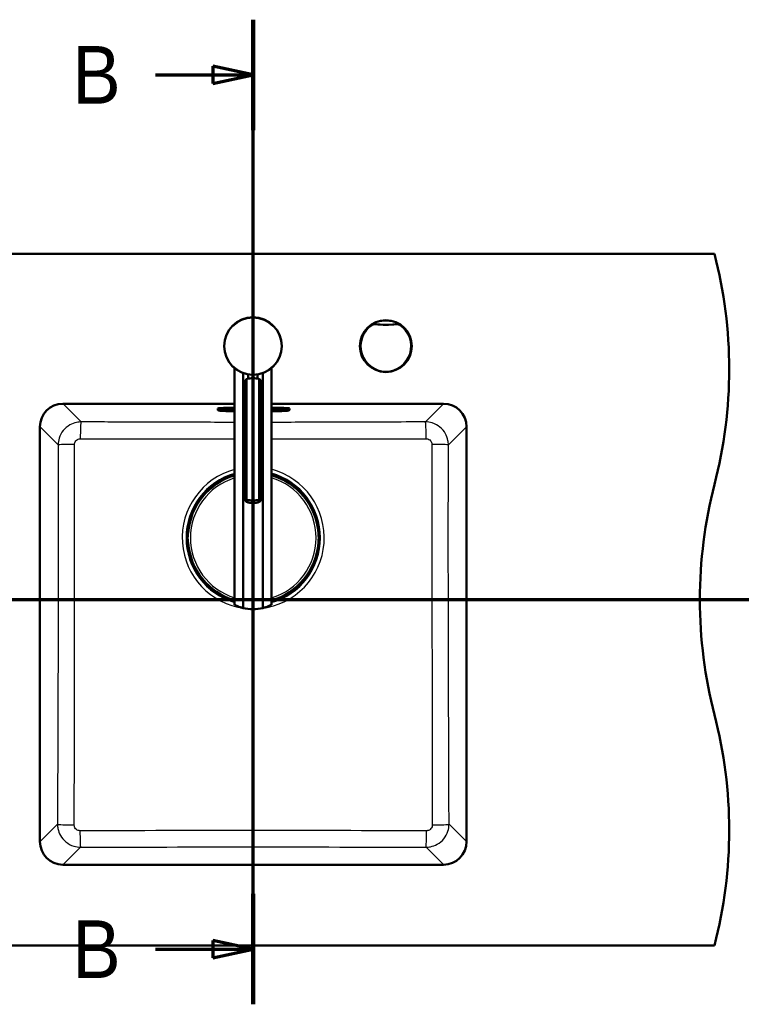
# Model space of a CAD drawing. Header units: millimetres. Extents: x 100 to 2000, y 93 to 3952.
# Tile 25 of 26: x 868 to 1494, y 3098 to 3952. Entities that reach past the tile are written whole.
import ezdxf

# ---------------------------------------------------------------- set-up
doc = ezdxf.new("R2010")
doc.units = ezdxf.units.MM
doc.header["$LTSCALE"] = 10
for name, color, linetype, lineweight in [('Section View Lines(ISO)', 7, 'Continuous', 70), ('Visible Edges(ISO)', 7, 'Continuous', 50), ('Visible Tangent Edges(ISO)', 7, 'Continuous', 25)]:
    doc.layers.add(name, color=color, linetype=linetype, lineweight=lineweight)
doc.styles.add('Text__5.0mm', font='arial.ttf', dxfattribs={"width": 0.9})

# ---------------------------------------------------------------- blocks, each defined once
blk = doc.blocks.new('2dTransSection0')
at = {"layer": 'Section View Lines(ISO)', "linetype": 'Continuous'}
blk.add_line((16.488, 344.88), (191.714, 344.88), dxfattribs=at)
blk = doc.blocks.new('2dTransSection1')
at = {"layer": 'Section View Lines(ISO)', "linetype": 'Continuous'}
for p, q in [((107.041, 309.766), (107.041, 395.203)), ((107.041, 390.417), (103.541, 391.167)), ((103.541, 391.167), (103.541, 389.667)), ((98.561, 390.417), (103.541, 390.417)), ((103.541, 390.417), (107.041, 390.417)), ((103.541, 389.667), (107.041, 390.417)), ((107.041, 314.552), (103.541, 315.302)), ((103.541, 315.302), (103.541, 313.802)), ((98.561, 314.552), (103.541, 314.552)), ((103.541, 314.552), (107.041, 314.552)), ((103.541, 313.802), (107.041, 314.552))]:
    blk.add_line(p, q, dxfattribs=at)
at = {"layer": 'Section View Lines(ISO)', "linetype": 'Continuous', "lineweight": 140}
for p, q in [((107.041, 385.63), (107.041, 395.203)), ((107.041, 309.766), (107.041, 319.339))]:
    blk.add_line(p, q, dxfattribs=at)
at = {"layer": 'Section View Lines(ISO)', "linetype": 'Continuous', "flags": 128}
for points in [[(103.541, 389.667), (107.041, 390.417)], [(103.541, 313.802), (107.041, 314.552)]]:
    blk.add_lwpolyline(points, dxfattribs=at)
at = {"layer": 'Section View Lines(ISO)'}
for points in [[(103.541, 389.667), (107.041, 390.417), (103.541, 391.167), (103.541, 389.667)], [(103.541, 313.802), (107.041, 314.552), (103.541, 315.302), (103.541, 313.802)]]:
    blk.add_solid(points, dxfattribs=at)
at = {"layer": 'Section View Lines(ISO)', "char_height": 5, "attachment_point": 7, "style": 'Text__5.0mm'}
for insert in [(91.353, 387.917), (91.353, 312.052)]:
    blk.add_mtext('B', dxfattribs=dict(at, insert=insert))

msp = doc.modelspace()

# ---------------------------------------------------------------- linework, layer by layer
at = {"layer": 'Visible Edges(ISO)'}
for p, q in [((670.41, 3748.8), (1470.41, 3748.8)), ((1054.14, 3649.59), (1054.14, 3444.33)), ((1086.14, 3649.59), (1086.14, 3444.33)), ((1061.55, 3645.32), (1061.55, 3441.53)), ((1064.66, 3535.6), (1064.66, 3640.21)), ((1066.14, 3640.6), (1066.14, 3644.12)), ((1074.14, 3640.6), (1074.14, 3644.12)), ((1075.62, 3535.6), (1075.62, 3640.21)), ((1078.73, 3441.53), (1078.73, 3645.32)), ((1063.36, 3535.03), (1063.36, 3638.71)), ((1076.92, 3535.03), (1076.92, 3638.71)), ((905.41, 3618.8), (1054.14, 3618.8)), ((1039.81, 3614.24), (1039.81, 3614.59)), ((1039.81, 3614.24), (1039.81, 3613.37)), ((1041.81, 3613.82), (1041.81, 3614.24)), ((1044.56, 3614.5), (1044.56, 3614.21)), ((1054.14, 3615.29), (1047.81, 3615.29)), ((1047.81, 3614.57), (1054.14, 3614.57)), ((1086.14, 3618.8), (1235.41, 3618.8)), ((1093.81, 3615.29), (1086.14, 3615.29)), ((1086.14, 3614.57), (1093.81, 3614.57)), ((1097.56, 3614.21), (1097.56, 3614.47)), ((1099.81, 3614.24), (1099.81, 3613.82)), ((1101.81, 3614.24), (1101.81, 3614.59)), ((1101.81, 3613.37), (1101.81, 3614.24)), ((1040.37, 3613.02), (1040.11, 3613.11)), ((1047.81, 3612.48), (1054.14, 3612.48)), ((1048.06, 3613.45), (1054.14, 3613.45)), ((1086.14, 3613.45), (1094.06, 3613.45)), ((1086.14, 3612.48), (1093.81, 3612.48)), ((1101.25, 3613.02), (1101.52, 3613.11)), ((885.41, 3238.8), (885.41, 3598.8)), ((1255.41, 3598.8), (1255.41, 3238.8)), ((1013.01, 3498.07), (1013.01, 3506.73)), ((1013.29, 3503.4), (1013.41, 3503.4)), ((1013.41, 3503.4), (1013.61, 3503.4)), ((1013.56, 3508.17), (1013.61, 3508.17)), ((1013.76, 3508.23), (1013.66, 3508.23)), ((1014.09, 3508.23), (1013.76, 3508.23)), ((1013.81, 3507.97), (1013.81, 3503.6)), ((1013.81, 3506.77), (1013.96, 3506.77)), ((1127.07, 3508.23), (1126.74, 3508.23)), ((1126.87, 3506.77), (1127.01, 3506.77)), ((1127.01, 3507.97), (1127.01, 3503.6)), ((1127.17, 3508.23), (1127.07, 3508.23)), ((1127.27, 3508.17), (1127.21, 3508.17)), ((1127.21, 3503.4), (1127.41, 3503.4)), ((1127.41, 3503.4), (1127.53, 3503.4)), ((1127.81, 3498.07), (1127.81, 3506.73)), ((1013.41, 3501.4), (1013.29, 3501.4)), ((1013.61, 3501.4), (1013.41, 3501.4)), ((1013.61, 3496.62), (1013.56, 3496.62)), ((1013.66, 3496.57), (1013.76, 3496.57)), ((1013.76, 3496.57), (1014.09, 3496.57)), ((1013.81, 3501.2), (1013.81, 3496.82)), ((1013.81, 3498.02), (1013.96, 3498.02)), ((1126.74, 3496.57), (1127.07, 3496.57)), ((1126.87, 3498.02), (1127.01, 3498.02)), ((1127.01, 3501.2), (1127.01, 3496.82)), ((1127.07, 3496.57), (1127.17, 3496.57)), ((1127.41, 3501.4), (1127.21, 3501.4)), ((1127.21, 3496.62), (1127.27, 3496.62)), ((1127.53, 3501.4), (1127.41, 3501.4)), ((1235.41, 3218.8), (905.41, 3218.8)), ((670.41, 3148.8), (1470.41, 3148.8))]:
    msp.add_line(p, q, dxfattribs=at)
for centre, radius in [((1070.14, 3668.8), 25), ((1185.41, 3668.8), 22.5)]:
    msp.add_circle(centre, radius, dxfattribs=at)
for centre, radius, start, end in [((1083.12, 3648.8), 400, 345.52249, 14.47751), ((905.41, 3598.8), 20, 90, 180), ((1235.41, 3598.8), 20, 0, 90), ((1070.41, 3502.4), 56.63, 106.70329, 175.45373), ((1070.41, 3502.4), 56.63, 4.54627, 73.87722), ((1857.71, 3448.8), 400, 165.52249, 194.47751), ((1013.61, 3507.97), 0.2, 0, 90), ((1013.61, 3503.6), 0.2, 270, 0), ((1127.21, 3507.97), 0.2, 90, 180), ((1127.21, 3503.6), 0.2, 180, 270), ((1013.61, 3501.2), 0.2, 0, 90), ((1013.61, 3496.82), 0.2, 270, 0), ((1070.41, 3502.4), 56.63, 184.54627, 253.29671), ((1070.41, 3502.4), 56.63, 286.12278, 355.45373), ((1127.21, 3501.2), 0.2, 90, 180), ((1127.21, 3496.82), 0.2, 180, 270), ((1070.14, 3475.46), 35, 255.79658, 284.20342), ((1083.12, 3248.8), 400, 345.52249, 14.47751), ((905.41, 3238.8), 20, 180, 270), ((1235.41, 3238.8), 20, 270, 0)]:
    msp.add_arc(centre, radius, start, end, dxfattribs=at)
for centre, major_axis, ratio, start_param, end_param in [((1070.14, 3623.64), (-18, 0), 0.965926, 4.712389, 5.021582), ((1070.14, 3623.64), (-18, 0), 0.965926, 4.403196, 4.712389), ((1047.81, 3614.59), (-8, 0), 0.087156, 4.712389, 6.283185), ((1093.81, 3614.59), (8, 0), 0.087156, 0, 1.570796), ((1070.14, 3552.17), (18, 0), 0.965926, 4.403196, 5.021582), ((1070.14, 3550.1), (-18, 0), 0.965926, 1.261603, 1.87999), ((1013.76, 3507.63), (0, 0.6), 0.99863, 0, 0.523599), ((1013.56, 3507.97), (-0.1, 0.173), 0.999315, 5.759587, 6.283185), ((1127.07, 3507.63), (0, 0.6), 0.99863, 5.759587, 6.283185), ((1127.27, 3507.97), (0, 0.2), 0.99863, 5.759587, 6.283185), ((1013.56, 3496.82), (0, -0.2), 0.99863, 5.759587, 6.283185), ((1013.76, 3497.17), (0, -0.6), 0.99863, 5.759587, 6.283185), ((1127.07, 3497.17), (0, -0.6), 0.99863, 0, 0.523599), ((1127.27, 3496.82), (0.1, -0.173), 0.999315, 5.759587, 6.283185)]:
    msp.add_ellipse(centre, major_axis=major_axis, ratio=ratio, start_param=start_param, end_param=end_param, dxfattribs=at)
for points, knots in [([(1064.66, 3640.21), (1064.35, 3640), (1064.08, 3639.79), (1063.53, 3639.24), (1063.36, 3638.94), (1063.36, 3638.71)], [1.6537755, 1.6537755, 1.6537755, 1.6537755, 1.8077807, 1.8077807, 2.0661504, 2.0661504, 2.0661504, 2.0661504]), ([(1076.92, 3638.71), (1076.92, 3638.94), (1076.75, 3639.24), (1076.19, 3639.79), (1075.93, 3640), (1075.62, 3640.21)], [0, 0, 0, 0, 0.2583698, 0.2583698, 0.412375, 0.412375, 0.412375, 0.412375]), ([(1041.52, 3614.16), (1041.52, 3614.16), (1041.55, 3614.17), (1041.69, 3614.21), (1041.85, 3614.25), (1042.33, 3614.32), (1042.7, 3614.37), (1043.61, 3614.44), (1044.16, 3614.48), (1045.38, 3614.53), (1046.05, 3614.55), (1047.09, 3614.57), (1047.45, 3614.57), (1047.81, 3614.57)], [0.191659, 0.191659, 0.191659, 0.191659, 0.29951, 0.29951, 0.50335, 0.50335, 0.785184, 0.785184, 1.093462, 1.093462, 1.407621, 1.407621, 1.570796, 1.570796, 1.570796, 1.570796]), ([(1044.56, 3614.21), (1044.56, 3614.15), (1044.58, 3614.09), (1044.61, 3613.98), (1044.64, 3613.93), (1044.7, 3613.85), (1044.74, 3613.82), (1044.81, 3613.76), (1044.85, 3613.74), (1044.95, 3613.69), (1045.01, 3613.67), (1045.21, 3613.62), (1045.36, 3613.59), (1045.75, 3613.54), (1045.98, 3613.52), (1046.5, 3613.49), (1046.79, 3613.48), (1047.4, 3613.46), (1047.71, 3613.45), (1048.04, 3613.45), (1048.05, 3613.45), (1048.06, 3613.45)], [3.141593, 3.141593, 3.141593, 3.141593, 3.172752, 3.172752, 3.207039, 3.207039, 3.249904, 3.249904, 3.311669, 3.311669, 3.445472, 3.445472, 3.759632, 3.759632, 4.073791, 4.073791, 4.38795, 4.38795, 4.70211, 4.70211, 4.712389, 4.712389, 4.712389, 4.712389]), ([(1093.81, 3614.57), (1094.51, 3614.57), (1095.2, 3614.56), (1096.52, 3614.52), (1097.15, 3614.5), (1098.26, 3614.43), (1098.75, 3614.38), (1099.52, 3614.29), (1099.81, 3614.24), (1100.04, 3614.18), (1100.08, 3614.17), (1100.1, 3614.16), (1100.1, 3614.16), (1100.1, 3614.16)], [1.570796, 1.570796, 1.570796, 1.570796, 1.884956, 1.884956, 2.199115, 2.199115, 2.511936, 2.511936, 2.810616, 2.810616, 2.922053, 2.922053, 2.949934, 2.949934, 2.949934, 2.949934]), ([(1094.06, 3613.45), (1094.38, 3613.45), (1094.7, 3613.46), (1095.31, 3613.47), (1095.6, 3613.49), (1096.12, 3613.52), (1096.35, 3613.54), (1096.75, 3613.59), (1096.91, 3613.61), (1097.12, 3613.67), (1097.18, 3613.69), (1097.3, 3613.75), (1097.33, 3613.77), (1097.42, 3613.84), (1097.47, 3613.89), (1097.53, 3614.03), (1097.56, 3614.1), (1097.56, 3614.19), (1097.56, 3614.2), (1097.56, 3614.21)], [4.712389, 4.712389, 4.712389, 4.712389, 5.026548, 5.026548, 5.340708, 5.340708, 5.654867, 5.654867, 5.969026, 5.969026, 6.126106, 6.126106, 6.181859, 6.181859, 6.239483, 6.239483, 6.276452, 6.276452, 6.283185, 6.283185, 6.283185, 6.283185]), ([(1040.11, 3613.11), (1040.08, 3613.12), (1040.05, 3613.13), (1039.99, 3613.16), (1039.97, 3613.17), (1039.92, 3613.2), (1039.9, 3613.21), (1039.87, 3613.24), (1039.85, 3613.26), (1039.82, 3613.31), (1039.81, 3613.34), (1039.81, 3613.37)], [6.0404351, 6.0404351, 6.0404351, 6.0404351, 6.0889851, 6.0889851, 6.1375352, 6.1375352, 6.1860852, 6.1860852, 6.2346353, 6.2346353, 6.2831853, 6.2831853, 6.2831853, 6.2831853]), ([(1040.37, 3613.02), (1040.64, 3612.92), (1040.91, 3612.87), (1041.61, 3612.76), (1042.02, 3612.71), (1042.96, 3612.63), (1043.48, 3612.59), (1044.62, 3612.54), (1045.23, 3612.51), (1046.5, 3612.48), (1047.16, 3612.48), (1047.81, 3612.48)], [0.24275, 0.24275, 0.24275, 0.24275, 0.508359, 0.508359, 0.773969, 0.773969, 1.039578, 1.039578, 1.305187, 1.305187, 1.570796, 1.570796, 1.570796, 1.570796]), ([(1093.81, 3612.48), (1094.47, 3612.48), (1095.13, 3612.48), (1096.39, 3612.51), (1097.01, 3612.54), (1098.14, 3612.59), (1098.67, 3612.63), (1099.61, 3612.71), (1100.02, 3612.76), (1100.71, 3612.87), (1100.99, 3612.92), (1101.25, 3613.02)], [1.570796, 1.570796, 1.570796, 1.570796, 1.836406, 1.836406, 2.102015, 2.102015, 2.367624, 2.367624, 2.633233, 2.633233, 2.898842, 2.898842, 2.898842, 2.898842]), ([(1101.81, 3613.37), (1101.81, 3613.34), (1101.8, 3613.31), (1101.78, 3613.26), (1101.76, 3613.24), (1101.72, 3613.21), (1101.7, 3613.2), (1101.66, 3613.17), (1101.63, 3613.16), (1101.58, 3613.13), (1101.55, 3613.12), (1101.52, 3613.11)], [3.1415927, 3.1415927, 3.1415927, 3.1415927, 3.1901427, 3.1901427, 3.2386927, 3.2386927, 3.2872428, 3.2872428, 3.3357928, 3.3357928, 3.3843429, 3.3843429, 3.3843429, 3.3843429]), ([(1064.66, 3533.53), (1064.35, 3533.74), (1064.08, 3533.95), (1063.53, 3534.49), (1063.36, 3534.8), (1063.36, 3535.03), (1063.36, 3535.25), (1063.53, 3535.41), (1064.08, 3535.56), (1064.35, 3535.59), (1064.66, 3535.6)], [-0.412375, -0.412375, -0.412375, -0.412375, -0.2583698, -0.2583698, 0, 0, 0, 0.2583698, 0.2583698, 0.412375, 0.412375, 0.412375, 0.412375]), ([(1075.62, 3535.6), (1075.93, 3535.59), (1076.19, 3535.56), (1076.75, 3535.41), (1076.92, 3535.25), (1076.92, 3534.8), (1076.75, 3534.49), (1076.19, 3533.95), (1075.93, 3533.74), (1075.62, 3533.53)], [1.6537755, 1.6537755, 1.6537755, 1.6537755, 1.8077807, 1.8077807, 2.0661504, 2.0661504, 2.3245202, 2.3245202, 2.4785254, 2.4785254, 2.4785254, 2.4785254]), ([(1013.01, 3506.73), (1013.01, 3506.83), (1013.02, 3506.94), (1013.02, 3507.13), (1013.02, 3507.23), (1013.03, 3507.39), (1013.03, 3507.47), (1013.04, 3507.57), (1013.05, 3507.61), (1013.05, 3507.66), (1013.06, 3507.69), (1013.07, 3507.74), (1013.07, 3507.76), (1013.09, 3507.82), (1013.1, 3507.86), (1013.14, 3507.93), (1013.16, 3507.96), (1013.21, 3508.03), (1013.25, 3508.07), (1013.34, 3508.14), (1013.39, 3508.17), (1013.51, 3508.21), (1013.58, 3508.22), (1013.65, 3508.23), (1013.66, 3508.23), (1013.66, 3508.23)], [0, 0, 0, 0, 0.0312542, 0.0312542, 0.0620563, 0.0620563, 0.0938538, 0.0938538, 0.1121526, 0.1121526, 0.1258697, 0.1258697, 0.1351267, 0.1351267, 0.1490257, 0.1490257, 0.1606025, 0.1606025, 0.1758825, 0.1758825, 0.1946941, 0.1946941, 0.2139782, 0.2139782, 0.2160531, 0.2160531, 0.2160531, 0.2160531]), ([(1013.92, 3506.52), (1013.92, 3506.52), (1013.92, 3506.52), (1013.93, 3506.52), (1013.93, 3506.53), (1013.93, 3506.55), (1013.93, 3506.57), (1013.94, 3506.62), (1013.94, 3506.65), (1013.95, 3506.72), (1013.96, 3506.76), (1013.96, 3506.83), (1013.96, 3506.86), (1013.97, 3506.88)], [0.01976529, 0.01976529, 0.01976529, 0.01976529, 0.02290579, 0.02290579, 0.02980154, 0.02980154, 0.04016022, 0.04016022, 0.05216178, 0.05216178, 0.06464981, 0.06464981, 0.07330047, 0.07330047, 0.07330047, 0.07330047]), ([(1126.86, 3506.88), (1126.86, 3506.84), (1126.87, 3506.8), (1126.88, 3506.72), (1126.88, 3506.69), (1126.89, 3506.62), (1126.89, 3506.59), (1126.9, 3506.55), (1126.9, 3506.53), (1126.9, 3506.52), (1126.9, 3506.52), (1126.9, 3506.52), (1126.9, 3506.52), (1126.9, 3506.52)], [0, 0, 0, 0, 0.01256302, 0.01256302, 0.02512603, 0.02512603, 0.03751454, 0.03751454, 0.04908407, 0.04908407, 0.05298435, 0.05298435, 0.05353485, 0.05353485, 0.05353485, 0.05353485]), ([(1127.17, 3508.23), (1127.23, 3508.23), (1127.3, 3508.22), (1127.42, 3508.17), (1127.48, 3508.14), (1127.58, 3508.07), (1127.62, 3508.02), (1127.68, 3507.94), (1127.69, 3507.92), (1127.72, 3507.87), (1127.73, 3507.85), (1127.75, 3507.79), (1127.76, 3507.76), (1127.77, 3507.71), (1127.77, 3507.68), (1127.78, 3507.61), (1127.79, 3507.56), (1127.8, 3507.45), (1127.8, 3507.38), (1127.81, 3507.21), (1127.81, 3507.1), (1127.81, 3506.9), (1127.81, 3506.81), (1127.81, 3506.73)], [0, 0, 0, 0, 0.0196573, 0.0196573, 0.0389514, 0.0389514, 0.0582347, 0.0582347, 0.0673827, 0.0673827, 0.0752966, 0.0752966, 0.0879063, 0.0879063, 0.0996729, 0.0996729, 0.1268906, 0.1268906, 0.1543308, 0.1543308, 0.190628, 0.190628, 0.2160362, 0.2160362, 0.2160362, 0.2160362]), ([(1013.66, 3496.57), (1013.6, 3496.57), (1013.53, 3496.58), (1013.41, 3496.62), (1013.35, 3496.65), (1013.25, 3496.73), (1013.2, 3496.77), (1013.15, 3496.85), (1013.13, 3496.87), (1013.11, 3496.92), (1013.1, 3496.94), (1013.08, 3497), (1013.07, 3497.03), (1013.06, 3497.08), (1013.06, 3497.11), (1013.05, 3497.18), (1013.04, 3497.23), (1013.03, 3497.35), (1013.03, 3497.41), (1013.02, 3497.58), (1013.02, 3497.7), (1013.02, 3497.89), (1013.01, 3497.98), (1013.01, 3498.07)], [0, 0, 0, 0, 0.0196573, 0.0196573, 0.0389514, 0.0389514, 0.0582347, 0.0582347, 0.0673827, 0.0673827, 0.0752966, 0.0752966, 0.0879063, 0.0879063, 0.0996729, 0.0996729, 0.1268906, 0.1268906, 0.1543308, 0.1543308, 0.190628, 0.190628, 0.2160362, 0.2160362, 0.2160362, 0.2160362]), ([(1013.97, 3497.91), (1013.96, 3497.95), (1013.96, 3497.99), (1013.95, 3498.07), (1013.95, 3498.11), (1013.94, 3498.17), (1013.94, 3498.2), (1013.93, 3498.24), (1013.93, 3498.26), (1013.92, 3498.27), (1013.92, 3498.27), (1013.92, 3498.27), (1013.92, 3498.27), (1013.92, 3498.27)], [0, 0, 0, 0, 0.01256302, 0.01256302, 0.02512603, 0.02512603, 0.03751454, 0.03751454, 0.04908407, 0.04908407, 0.05298435, 0.05298435, 0.05353485, 0.05353485, 0.05353485, 0.05353485]), ([(1126.9, 3498.27), (1126.9, 3498.27), (1126.9, 3498.27), (1126.9, 3498.27), (1126.9, 3498.26), (1126.9, 3498.24), (1126.89, 3498.22), (1126.89, 3498.17), (1126.88, 3498.14), (1126.88, 3498.07), (1126.87, 3498.03), (1126.87, 3497.96), (1126.86, 3497.94), (1126.86, 3497.91)], [0.01976529, 0.01976529, 0.01976529, 0.01976529, 0.02290579, 0.02290579, 0.02980154, 0.02980154, 0.04016022, 0.04016022, 0.05216178, 0.05216178, 0.06464981, 0.06464981, 0.07330047, 0.07330047, 0.07330047, 0.07330047]), ([(1127.81, 3498.07), (1127.81, 3497.96), (1127.81, 3497.86), (1127.81, 3497.66), (1127.81, 3497.57), (1127.8, 3497.4), (1127.79, 3497.32), (1127.79, 3497.22), (1127.78, 3497.19), (1127.77, 3497.13), (1127.77, 3497.1), (1127.76, 3497.05), (1127.76, 3497.03), (1127.74, 3496.97), (1127.72, 3496.93), (1127.69, 3496.86), (1127.67, 3496.83), (1127.61, 3496.76), (1127.58, 3496.73), (1127.49, 3496.66), (1127.43, 3496.62), (1127.31, 3496.58), (1127.25, 3496.57), (1127.18, 3496.57), (1127.17, 3496.57), (1127.17, 3496.57)], [0, 0, 0, 0, 0.0312542, 0.0312542, 0.0620563, 0.0620563, 0.0938538, 0.0938538, 0.1121526, 0.1121526, 0.1258697, 0.1258697, 0.1351267, 0.1351267, 0.1490257, 0.1490257, 0.1606025, 0.1606025, 0.1758825, 0.1758825, 0.1946941, 0.1946941, 0.2139782, 0.2139782, 0.2160531, 0.2160531, 0.2160531, 0.2160531]), ([(1054.14, 3444.33), (1054.14, 3444.33), (1054.25, 3444.28), (1054.69, 3444.06), (1055.01, 3443.9), (1056.29, 3443.31), (1057.53, 3442.78), (1059.72, 3442.04), (1060.59, 3441.78), (1061.55, 3441.53)], [4.771985, 4.771985, 4.771985, 4.771985, 5.094237, 5.094237, 5.41649, 5.41649, 6.060995, 6.060995, 6.40245, 6.40245, 6.40245, 6.40245]), ([(1078.73, 3441.53), (1079.68, 3441.78), (1080.56, 3442.04), (1082.75, 3442.78), (1083.99, 3443.31), (1085.26, 3443.9), (1085.59, 3444.06), (1086.03, 3444.28), (1086.14, 3444.33), (1086.14, 3444.33)], [-1.630466, -1.630466, -1.630466, -1.630466, -1.289011, -1.289011, -0.644505, -0.644505, -0.322253, -0.322253, 0, 0, 0, 0])]:
    msp.add_open_spline(points, degree=3, knots=knots, dxfattribs=at)
at = {"layer": 'Visible Tangent Edges(ISO)'}
for p, q in [((1173.4, 3686.78), (1172.98, 3687.4)), ((1176.22, 3688.23), (1176.15, 3687.48)), ((1194.61, 3688.23), (1194.68, 3687.48)), ((1197.85, 3687.4), (1197.43, 3686.78)), ((905.46, 3618.68), (905.46, 3618.8)), ((921.11, 3603.02), (905.46, 3618.68)), ((905.46, 3618.68), (1054.14, 3618.68)), ((1039.88, 3613.28), (1039.88, 3614.15)), ((1039.88, 3614.15), (1040.15, 3614.05)), ((1040.15, 3614.05), (1040.15, 3613.18)), ((1040.49, 3613.12), (1040.49, 3613.99)), ((1041.11, 3613.99), (1041.11, 3613.12)), ((1045.06, 3613.72), (1045.06, 3614.52)), ((1047.81, 3614.94), (1047.81, 3615.29)), ((1047.81, 3614.94), (1047.81, 3614.84)), ((1054.14, 3614.94), (1047.81, 3614.94)), ((1047.81, 3614.84), (1054.14, 3614.84)), ((1047.81, 3614.72), (1047.81, 3614.84)), ((1054.14, 3614.72), (1047.81, 3614.72)), ((1047.81, 3614.72), (1047.81, 3614.63)), ((1047.81, 3614.63), (1054.14, 3614.63)), ((1054.14, 3614.57), (1047.81, 3614.57)), ((1047.81, 3614.57), (1047.81, 3614.57)), ((1086.14, 3618.68), (1235.37, 3618.68)), ((1093.81, 3614.94), (1086.14, 3614.94)), ((1086.14, 3614.84), (1093.81, 3614.84)), ((1093.81, 3614.72), (1086.14, 3614.72)), ((1086.14, 3614.63), (1093.81, 3614.63)), ((1093.81, 3614.57), (1086.14, 3614.57)), ((1093.81, 3614.94), (1093.81, 3615.29)), ((1093.81, 3614.94), (1093.81, 3614.84)), ((1093.81, 3614.84), (1093.81, 3614.72)), ((1093.81, 3614.72), (1093.81, 3614.63)), ((1093.81, 3614.57), (1093.81, 3614.57)), ((1097.06, 3614.5), (1097.06, 3613.72)), ((1100.51, 3613.12), (1100.51, 3613.99)), ((1101.14, 3613.99), (1101.14, 3613.12)), ((1101.75, 3614.15), (1101.48, 3614.05)), ((1101.48, 3613.18), (1101.48, 3614.05)), ((1101.75, 3614.15), (1101.75, 3613.28)), ((1235.37, 3618.68), (1219.71, 3603.02)), ((1235.37, 3618.68), (1235.37, 3618.8)), ((1039.88, 3613.28), (1040.15, 3613.18)), ((1047.81, 3613.29), (1047.81, 3613.45)), ((1047.81, 3613.29), (1047.81, 3612.53)), ((1054.14, 3613.29), (1047.81, 3613.29)), ((1047.81, 3612.53), (1054.14, 3612.53)), ((1047.81, 3612.48), (1047.81, 3612.48)), ((1054.14, 3612.48), (1047.81, 3612.48)), ((1048.06, 3613.45), (1048.06, 3613.45)), ((1054.14, 3613.45), (1048.06, 3613.45)), ((1094.06, 3613.45), (1086.14, 3613.45)), ((1093.81, 3613.29), (1086.14, 3613.29)), ((1086.14, 3612.53), (1093.81, 3612.53)), ((1093.81, 3612.48), (1086.14, 3612.48)), ((1093.81, 3613.29), (1093.81, 3613.45)), ((1093.81, 3613.29), (1093.81, 3612.53)), ((1093.81, 3612.48), (1093.81, 3612.48)), ((1094.06, 3613.45), (1094.06, 3613.45)), ((1101.75, 3613.28), (1101.48, 3613.18)), ((885.53, 3598.75), (885.41, 3598.75)), ((885.53, 3598.75), (901.18, 3583.1)), ((885.53, 3238.84), (885.53, 3598.75)), ((1239.65, 3583.1), (1255.29, 3598.75)), ((1255.41, 3598.75), (1255.29, 3598.75)), ((1255.29, 3598.75), (1255.29, 3238.84)), ((1013.01, 3506.73), (1013.02, 3506.73)), ((1013.02, 3498.07), (1013.02, 3506.73)), ((1013.06, 3507.63), (1013.21, 3507.63)), ((1013.21, 3503.6), (1013.09, 3503.6)), ((1013.42, 3507.63), (1013.21, 3507.63)), ((1013.21, 3507.63), (1013.21, 3503.6)), ((1013.21, 3503.6), (1013.42, 3503.6)), ((1013.42, 3503.6), (1013.42, 3507.63)), ((1013.62, 3503.6), (1013.42, 3503.6)), ((1013.46, 3508.15), (1013.51, 3508.15)), ((1013.81, 3507.97), (1013.62, 3507.97)), ((1013.62, 3507.97), (1013.62, 3503.6)), ((1013.62, 3503.6), (1013.81, 3503.6)), ((1013.81, 3507.17), (1013.99, 3507.17)), ((1013.97, 3506.88), (1013.97, 3506.88)), ((1126.84, 3507.17), (1127.01, 3507.17)), ((1126.86, 3506.88), (1126.86, 3506.88)), ((1127.2, 3507.97), (1127.01, 3507.97)), ((1127.01, 3503.6), (1127.2, 3503.6)), ((1127.2, 3503.6), (1127.2, 3507.97)), ((1127.4, 3503.6), (1127.2, 3503.6)), ((1127.31, 3508.15), (1127.37, 3508.15)), ((1127.61, 3507.63), (1127.4, 3507.63)), ((1127.4, 3507.63), (1127.4, 3503.6)), ((1127.4, 3503.6), (1127.61, 3503.6)), ((1127.61, 3503.6), (1127.61, 3507.63)), ((1127.61, 3507.63), (1127.76, 3507.63)), ((1127.73, 3503.6), (1127.61, 3503.6)), ((1127.81, 3506.73), (1127.81, 3498.07)), ((1127.81, 3506.73), (1127.81, 3506.73)), ((1013.01, 3498.07), (1013.02, 3498.07)), ((1013.21, 3497.17), (1013.06, 3497.17)), ((1013.09, 3501.2), (1013.21, 3501.2)), ((1013.42, 3501.2), (1013.21, 3501.2)), ((1013.21, 3501.2), (1013.21, 3497.17)), ((1013.42, 3497.17), (1013.21, 3497.17)), ((1013.42, 3501.2), (1013.62, 3501.2)), ((1013.42, 3497.17), (1013.42, 3501.2)), ((1013.51, 3496.65), (1013.46, 3496.65)), ((1013.81, 3501.2), (1013.62, 3501.2)), ((1013.62, 3501.2), (1013.62, 3496.82)), ((1013.62, 3496.82), (1013.81, 3496.82)), ((1013.81, 3497.62), (1013.99, 3497.62)), ((1013.97, 3497.91), (1013.97, 3497.91)), ((1126.84, 3497.62), (1127.01, 3497.62)), ((1126.86, 3497.91), (1126.86, 3497.91)), ((1127.2, 3501.2), (1127.01, 3501.2)), ((1127.01, 3496.82), (1127.2, 3496.82)), ((1127.2, 3501.2), (1127.4, 3501.2)), ((1127.2, 3496.82), (1127.2, 3501.2)), ((1127.37, 3496.65), (1127.31, 3496.65)), ((1127.61, 3501.2), (1127.4, 3501.2)), ((1127.4, 3501.2), (1127.4, 3497.17)), ((1127.61, 3497.17), (1127.4, 3497.17)), ((1127.61, 3497.17), (1127.61, 3501.2)), ((1127.61, 3501.2), (1127.73, 3501.2)), ((1127.76, 3497.17), (1127.61, 3497.17)), ((1127.81, 3498.07), (1127.81, 3498.07)), ((900.64, 3253.94), (885.53, 3238.84)), ((1255.29, 3238.84), (1240.19, 3253.94)), ((885.53, 3238.84), (885.41, 3238.84)), ((1255.29, 3238.84), (1255.41, 3238.84)), ((905.46, 3218.92), (920.55, 3234.01)), ((1220.27, 3234.01), (1235.37, 3218.92)), ((1235.37, 3218.92), (905.46, 3218.92)), ((905.46, 3218.92), (905.46, 3218.8)), ((1235.37, 3218.92), (1235.37, 3218.8))]:
    msp.add_line(p, q, dxfattribs=at)
for centre, radius in [((1070.14, 3668.8), 24.5), ((1185.41, 3668.8), 22.5)]:
    msp.add_circle(centre, radius, dxfattribs=at)
for centre, radius, start, end in [((1185.41, 3668.8), 22.47, 56.35707, 123.64293), ((1185.41, 3668.8), 22.38, 123.74701, 56.25299), ((1185.41, 3668.8), 21.63, 123.74701, 56.25299), ((1185.41, 3787.8), 100.74, 264.72365, 275.27635), ((1185.41, 3787.8), 99.99, 264.72365, 275.27635), ((1070.41, 3502.4), 61.59, 105.32182, 262.54735), ((1070.41, 3502.4), 58.28, 106.21479, 253.78521), ((1070.41, 3502.4), 58.14, 106.25682, 253.74318), ((1070.41, 3502.4), 57.91, 106.32201, 253.67799), ((1070.41, 3502.4), 56.61, 106.70949, 253.29051), ((1070.41, 3502.4), 56.63, 106.70333, 175.45373), ((1070.41, 3502.4), 54.48, 107.38055, 252.61945), ((1070.41, 3502.4), 61.59, 276.28192, 75.20833), ((1070.41, 3502.4), 58.28, 285.65217, 74.34783), ((1070.41, 3502.4), 58.14, 285.69266, 74.30734), ((1070.41, 3502.4), 57.91, 285.75547, 74.24453), ((1070.41, 3502.4), 56.63, 4.54627, 73.87717), ((1070.41, 3502.4), 56.61, 286.12875, 73.87125), ((1070.41, 3502.4), 54.48, 286.77511, 73.22489), ((1070.41, 3502.4), 56.63, 184.54627, 253.29667), ((1070.41, 3502.4), 56.63, 286.12283, 355.45373)]:
    msp.add_arc(centre, radius, start, end, dxfattribs=at)
for centre, major_axis, ratio, start_param, end_param in [((1176.48, 3691.28), (-0.29, -2.99), 0.390894, 0.009481, 0.919993), ((1194.35, 3691.28), (0.29, -2.99), 0.390894, 5.363193, 6.273704), ((905.62, 3598.59), (-14.27, 14.27), 0.991312, 5.501585, 7.064785), ((1047.81, 3614.24), (-8, 0), 0.087156, 4.712389, 6.283185), ((1039.91, 3614.24), (-0.1, 0), 0.996195, 0, 1.22173), ((1047.81, 3614.15), (-7.93, 0), 0.087156, 4.712389, 6.283185), ((1047.81, 3614.05), (-7.67, 0), 0.087156, 4.712389, 6.283185), ((1040.49, 3614.99), (-1, 0), 0.996195, 1.22173, 1.570796), ((1047.81, 3613.99), (-7.32, 0), 0.087156, 4.712389, 6.283185), ((1047.81, 3613.99), (-6.7, 0), 0.087156, 4.712389, 6.283185), ((1041.11, 3614.69), (-0.7, 0), 0.996195, 1.570796, 2.337638), ((1045.06, 3614.21), (-0.5, 0), 0.996195, 0, 1.570796), ((1093.81, 3614.24), (8, 0), 0.087156, 0, 1.570796), ((1093.81, 3614.15), (7.93, 0), 0.087156, 0, 1.570796), ((1093.81, 3614.05), (7.67, 0), 0.087156, 0, 1.570796), ((1093.81, 3613.99), (7.32, 0), 0.087156, 0, 1.570796), ((1093.81, 3613.99), (6.7, 0), 0.087156, 0, 1.570796), ((1097.06, 3614.21), (0.5, 0), 0.996195, 4.712389, 6.283185), ((1100.51, 3614.69), (-0.7, 0), 0.996195, 0.803954, 1.570796), ((1101.14, 3614.99), (1, 0), 0.996195, 4.712389, 5.061455), ((1101.71, 3614.24), (0.0939, 0.0343), 0.997084, 4.712389, 5.934119), ((1235.21, 3598.59), (14.27, 14.27), 0.991312, 5.501585, 7.064785), ((1039.91, 3613.37), (-0.1, 0), 0.996195, 0, 1.22173), ((1047.81, 3613.28), (-7.93, 0), 0.087156, 0, 0.24275), ((1040.49, 3614.11), (1, 0), 0.996195, 4.363323, 4.712389), ((1047.81, 3613.18), (-7.67, 0), 0.087156, 0, 0.24275), ((1047.81, 3613.12), (-7.32, 0), 0.087156, 0, 1.570796), ((1041.11, 3613.82), (0.7, 0), 0.996195, 4.712389, 6.283185), ((1047.81, 3613.12), (-6.7, 0), 0.087156, 0, 1.570796), ((1047.81, 3613.82), (-6, 0), 0.087156, 0, 1.570796), ((1048.06, 3613.72), (-3, 0), 0.087156, 0, 1.570796), ((1093.81, 3613.82), (6, 0), 0.087156, 4.712389, 6.283185), ((1093.81, 3613.12), (7.32, 0), 0.087156, 4.712389, 6.283185), ((1093.81, 3613.12), (6.7, 0), 0.087156, 4.712389, 6.283185), ((1094.06, 3613.72), (3, 0), 0.087156, 4.712389, 6.283185), ((1100.51, 3613.82), (-0.7, 0), 0.996195, 0, 1.570796), ((1101.14, 3614.11), (-1, 0), 0.996195, 1.570796, 1.919862), ((1093.81, 3613.18), (7.67, 0), 0.087156, 6.040435, 6.283185), ((1093.81, 3613.28), (7.93, 0), 0.087156, 6.040435, 6.283185), ((1101.71, 3613.37), (0.0939, 0.0343), 0.997084, 4.712389, 5.934119), ((921.11, 3588.08), (0.06, 15), 0.045511, 0.087357, 1.544925), ((1219.71, 3588.08), (-0.06, 15), 0.045511, 4.738261, 6.195828), ((916.12, 3583.1), (-15, -0.03), 0.024383, 4.758728, 6.195893), ((1224.7, 3583.1), (15, -0.03), 0.024383, 0.087292, 1.524457), ((1013.06, 3506.73), (0, 0.9), 0.052336, 0, 1.570796), ((1013.09, 3502.4), (0, 1.2), 0.052336, 0, 3.141593), ((1013.66, 3507.63), (0, 0.6), 0.99863, 0, 1.570796), ((1013.29, 3503.6), (0, -0.2), 0.99863, 4.712389, 6.283185), ((1013.81, 3507.63), (0, -0.6), 0.99863, 3.665191, 4.712389), ((1013.41, 3503.6), (0, -0.2), 0.99863, 4.712389, 6.283185), ((1013.29, 3502.4), (0, -1), 0.052336, 3.141593, 6.283185), ((1013.41, 3503.6), (0, -0.2), 0.052336, 0, 1.570796), ((1013.82, 3507.63), (0, 0.4), 0.99863, 0.523599, 1.570796), ((1013.49, 3502.4), (0, 1), 0.052336, 0, 3.141593), ((1013.61, 3507.97), (-0.1, 0.173), 0.999315, 5.759587, 6.283185), ((1013.61, 3507.97), (-0.1, 0.173), 0.045324, 4.686191, 6.256987), ((1013.61, 3503.6), (0, -0.2), 0.052336, 0, 1.570796), ((1014.01, 3506.49), (-0.0993, -0.012), 0.964514, 5.514902, 6.083644), ((1126.82, 3506.49), (0.0993, -0.012), 0.964514, 0.199541, 0.76804), ((1127.17, 3507.63), (0, 0.6), 0.99863, 4.712389, 6.283185), ((1127.21, 3507.97), (0.1, 0.173), 0.045324, 0.026198, 1.596994), ((1127, 3507.63), (0, -0.4), 0.99863, 1.570796, 2.617994), ((1127.21, 3503.6), (0, -0.2), 0.052336, 4.712389, 6.283185), ((1127.21, 3507.97), (0, 0.2), 0.99863, 5.759587, 6.283185), ((1127.01, 3507.63), (0, 0.6), 0.99863, 4.712389, 5.759587), ((1127.33, 3502.4), (0, -1), 0.052336, 0, 3.141593), ((1127.41, 3503.6), (0, -0.2), 0.052336, 4.712389, 6.283185), ((1127.41, 3503.6), (0, -0.2), 0.99863, 0, 1.570796), ((1127.53, 3503.6), (0, -0.2), 0.99863, 0, 1.570796), ((1127.53, 3502.4), (0, 1), 0.052336, 3.141593, 6.283185), ((1127.73, 3502.4), (0, -1.2), 0.052336, 0, 3.141593), ((1127.76, 3506.73), (0, 0.9), 0.052336, 4.712389, 6.283185), ((1013.06, 3498.07), (0, -0.9), 0.052336, 4.712389, 6.283185), ((1013.66, 3497.17), (0, -0.6), 0.99863, 4.712389, 6.283185), ((1013.29, 3501.2), (0, 0.2), 0.99863, 0, 1.570796), ((1013.41, 3501.2), (0, 0.2), 0.99863, 0, 1.570796), ((1013.81, 3497.17), (0, -0.6), 0.99863, 4.712389, 5.759587), ((1013.41, 3501.2), (0, 0.2), 0.052336, 4.712389, 6.283185), ((1013.82, 3497.17), (0, 0.4), 0.99863, 1.570796, 2.617994), ((1013.61, 3496.82), (-0.1, -0.173), 0.045324, 0.026198, 1.596994), ((1013.61, 3496.82), (0, -0.2), 0.99863, 5.759587, 6.283185), ((1013.61, 3501.2), (0, 0.2), 0.052336, 4.712389, 6.283185), ((1014.01, 3498.3), (-0.0993, 0.012), 0.964514, 0.199541, 0.76804), ((1126.82, 3498.3), (0.0993, 0.012), 0.964514, 5.514902, 6.083644), ((1127.17, 3497.17), (0, -0.6), 0.99863, 0, 1.570796), ((1127.21, 3501.2), (0, 0.2), 0.052336, 0, 1.570796), ((1127, 3497.17), (0, -0.4), 0.99863, 0.523599, 1.570796), ((1127.21, 3496.82), (0.1, -0.173), 0.045324, 4.686191, 6.256987), ((1127.21, 3496.82), (0.1, -0.173), 0.999315, 5.759587, 6.283185), ((1127.01, 3497.17), (0, 0.6), 0.99863, 3.665191, 4.712389), ((1127.41, 3501.2), (0, 0.2), 0.052336, 0, 1.570796), ((1127.41, 3501.2), (0, 0.2), 0.99863, 4.712389, 6.283185), ((1127.53, 3501.2), (0, 0.2), 0.99863, 4.712389, 6.283185), ((1127.76, 3498.07), (0, -0.9), 0.052336, 0, 1.570796), ((915.58, 3253.94), (-15, 0.06), 0.044541, 0.087353, 1.543286), ((920.55, 3248.95), (0.04, -15), 0.026771, 4.757391, 6.195887), ((1220.27, 3248.95), (-0.04, -15), 0.026771, 0.087298, 1.525794), ((1225.25, 3253.94), (15, 0.06), 0.044541, 4.739899, 6.195832), ((905.62, 3239), (-14.27, -14.27), 0.991312, 5.501585, 7.064785), ((1235.21, 3239), (14.27, -14.27), 0.991312, 5.501585, 7.064785)]:
    msp.add_ellipse(centre, major_axis=major_axis, ratio=ratio, start_param=start_param, end_param=end_param, dxfattribs=at)
for points, knots in [([(1177.23, 3689.38), (1176.86, 3689.29), (1176.48, 3689.18), (1175.74, 3688.93), (1175.38, 3688.78), (1175.02, 3688.63), (1174.66, 3688.47), (1174.31, 3688.3), (1173.63, 3687.92), (1173.29, 3687.72), (1172.97, 3687.5)], [-0.612433, -0.612433, -0.612433, -0.612433, -0.4589028, -0.4589028, -0.3053726, -0.3053726, -0.3053726, -0.1518424, -0.1518424, 0.0016878, 0.0016878, 0.0016878, 0.0016878]), ([(1172.97, 3687.5), (1173.2, 3687.65), (1173.44, 3687.78), (1173.95, 3688.01), (1174.22, 3688.1), (1174.49, 3688.17), (1174.76, 3688.23), (1175.04, 3688.28), (1175.62, 3688.32), (1175.91, 3688.32), (1176.2, 3688.29)], [-0.0016878, -0.0016878, -0.0016878, -0.0016878, 0.1518424, 0.1518424, 0.3053726, 0.3053726, 0.3053726, 0.4589028, 0.4589028, 0.612433, 0.612433, 0.612433, 0.612433]), ([(1172.97, 3687.49), (1172.97, 3687.48), (1172.97, 3687.47), (1172.97, 3687.47), (1172.97, 3687.45), (1172.98, 3687.43), (1172.98, 3687.41), (1172.98, 3687.41), (1172.98, 3687.4)], [-1.5001648, -1.5001648, -1.5001648, -1.5001648, -1.2251027, -1.2251027, -1.2251027, -0.6125514, -0.6125514, -0.5744707, -0.5744707, -0.5744707, -0.5744707]), ([(1176.22, 3688.23), (1175.94, 3688.25), (1175.65, 3688.25), (1175.08, 3688.21), (1174.8, 3688.16), (1174.53, 3688.09), (1174.26, 3688.02), (1173.99, 3687.93), (1173.47, 3687.7), (1173.22, 3687.56), (1172.98, 3687.4)], [-0.2880539, -0.2880539, -0.2880539, -0.2880539, -0.2160404, -0.2160404, -0.144027, -0.144027, -0.144027, -0.0720135, -0.0720135, 0, 0, 0, 0]), ([(1173.4, 3686.78), (1173.6, 3686.91), (1173.81, 3687.03), (1174.25, 3687.23), (1174.48, 3687.31), (1174.71, 3687.37), (1174.95, 3687.43), (1175.19, 3687.47), (1175.67, 3687.5), (1175.91, 3687.5), (1176.15, 3687.48)], [0, 0, 0, 0, 0.0720135, 0.0720135, 0.144027, 0.144027, 0.144027, 0.2160404, 0.2160404, 0.2880539, 0.2880539, 0.2880539, 0.2880539]), ([(1176.22, 3688.23), (1176.22, 3688.23), (1176.22, 3688.23), (1176.21, 3688.25), (1176.21, 3688.27), (1176.2, 3688.28), (1176.2, 3688.29), (1176.2, 3688.29), (1176.2, 3688.29)], [0.5744707, 0.5744707, 0.5744707, 0.5744707, 0.6125514, 0.6125514, 1.2251027, 1.2251027, 1.2251027, 1.3098562, 1.3098562, 1.3098562, 1.3098562]), ([(1176.2, 3688.29), (1176.73, 3688.24), (1177.28, 3688.19), (1178.73, 3688.08), (1179.64, 3688.02), (1181.35, 3687.94), (1182.14, 3687.91), (1183.94, 3687.86), (1184.95, 3687.85), (1187.31, 3687.87), (1188.67, 3687.9), (1190.91, 3688.01), (1191.79, 3688.06), (1193.18, 3688.16), (1193.7, 3688.21), (1194.35, 3688.27), (1194.49, 3688.28), (1194.62, 3688.29)], [5.232935, 5.232935, 5.232935, 5.232935, 5.399465, 5.399465, 5.665914, 5.665914, 5.897579, 5.897579, 6.189997, 6.189997, 6.586031, 6.586031, 6.842905, 6.842905, 6.998682, 6.998682, 7.04204, 7.04204, 7.04204, 7.04204]), ([(1193.59, 3689.38), (1193.49, 3689.41), (1193.38, 3689.43), (1192.87, 3689.55), (1192.44, 3689.65), (1191.28, 3689.88), (1190.52, 3690.01), (1188.5, 3690.29), (1187.22, 3690.39), (1184.97, 3690.42), (1184.01, 3690.4), (1182.33, 3690.27), (1181.6, 3690.19), (1180.07, 3689.97), (1179.28, 3689.83), (1178.08, 3689.58), (1177.64, 3689.48), (1177.23, 3689.38)], [-7.04204, -7.04204, -7.04204, -7.04204, -6.998682, -6.998682, -6.842905, -6.842905, -6.586031, -6.586031, -6.189997, -6.189997, -5.897579, -5.897579, -5.665914, -5.665914, -5.399465, -5.399465, -5.232935, -5.232935, -5.232935, -5.232935]), ([(1197.86, 3687.5), (1197.54, 3687.72), (1197.2, 3687.92), (1196.52, 3688.3), (1196.16, 3688.47), (1195.81, 3688.63), (1195.45, 3688.78), (1195.09, 3688.93), (1194.34, 3689.18), (1193.97, 3689.29), (1193.59, 3689.38)], [-0.6139963, -0.6139963, -0.6139963, -0.6139963, -0.4604972, -0.4604972, -0.3069982, -0.3069982, -0.3069982, -0.1534991, -0.1534991, 0, 0, 0, 0]), ([(1194.62, 3688.29), (1194.62, 3688.29), (1194.62, 3688.29), (1194.62, 3688.28), (1194.62, 3688.27), (1194.61, 3688.25), (1194.61, 3688.23), (1194.61, 3688.23), (1194.61, 3688.23)], [1.1403493, 1.1403493, 1.1403493, 1.1403493, 1.2251027, 1.2251027, 1.2251027, 1.8376541, 1.8376541, 1.8757348, 1.8757348, 1.8757348, 1.8757348]), ([(1197.85, 3687.4), (1197.38, 3687.72), (1196.85, 3687.95), (1195.75, 3688.23), (1195.17, 3688.28), (1194.61, 3688.23)], [-0.2880539, -0.2880539, -0.2880539, -0.2880539, -0.1440268, -0.1440268, 0, 0, 0, 0]), ([(1194.62, 3688.29), (1194.92, 3688.32), (1195.21, 3688.32), (1195.78, 3688.28), (1196.07, 3688.23), (1196.34, 3688.17), (1196.61, 3688.1), (1196.88, 3688.01), (1197.39, 3687.78), (1197.63, 3687.65), (1197.86, 3687.5)], [0, 0, 0, 0, 0.1534991, 0.1534991, 0.3069982, 0.3069982, 0.3069982, 0.4604972, 0.4604972, 0.6139963, 0.6139963, 0.6139963, 0.6139963]), ([(1194.68, 3687.48), (1195.16, 3687.52), (1195.65, 3687.48), (1196.58, 3687.25), (1197.03, 3687.05), (1197.43, 3686.78)], [0, 0, 0, 0, 0.1440268, 0.1440268, 0.2880539, 0.2880539, 0.2880539, 0.2880539]), ([(1197.85, 3687.4), (1197.85, 3687.41), (1197.85, 3687.41), (1197.85, 3687.43), (1197.85, 3687.45), (1197.86, 3687.47), (1197.86, 3687.47), (1197.86, 3687.48), (1197.86, 3687.49)], [-1.8757348, -1.8757348, -1.8757348, -1.8757348, -1.8376541, -1.8376541, -1.2251027, -1.2251027, -1.2251027, -0.9500407, -0.9500407, -0.9500407, -0.9500407]), ([(921.11, 3603.02), (919.82, 3603.01), (918.52, 3602.88), (915.2, 3602.21), (913.22, 3601.48), (909.22, 3599.22), (907.26, 3597.58), (904.07, 3593.66), (902.84, 3591.37), (901.5, 3587.05), (901.19, 3585.08), (901.18, 3583.1)], [0, 0, 0, 0, 0.0981783, 0.0981783, 0.2552635, 0.2552635, 0.4435179, 0.4435179, 0.6346882, 0.6346882, 0.7837664, 0.7837664, 0.7837664, 0.7837664]), ([(1054.14, 3602.63), (1035.77, 3602.64), (1017.41, 3602.69), (980.83, 3602.79), (962.61, 3602.86), (936.64, 3602.96), (928.87, 3602.99), (921.11, 3603.02)], [-13.31065, -13.31065, -13.31065, -13.31065, -7.800899, -7.800899, -2.330532, -2.330532, 0, 0, 0, 0]), ([(1219.71, 3603.02), (1197.32, 3602.93), (1174.93, 3602.84), (1139.55, 3602.73), (1126.57, 3602.69), (1104.43, 3602.65), (1095.29, 3602.63), (1086.14, 3602.63)], [-29.87639, -29.87639, -29.87639, -29.87639, -23.152459, -23.152459, -19.255118, -19.255118, -16.510701, -16.510701, -16.510701, -16.510701]), ([(1239.65, 3583.1), (1239.64, 3584.39), (1239.51, 3585.68), (1238.84, 3588.98), (1238.11, 3590.95), (1235.88, 3594.94), (1234.26, 3596.88), (1230.37, 3600.07), (1228.1, 3601.31), (1223.76, 3602.69), (1221.73, 3603.01), (1219.71, 3603.02)], [0, 0, 0, 0, 0.0974604, 0.0974604, 0.2533969, 0.2533969, 0.440091, 0.440091, 0.6307391, 0.6307391, 0.7837665, 0.7837665, 0.7837665, 0.7837665]), ([(915.43, 3583.47), (915.43, 3583.97), (915.5, 3584.47), (915.84, 3585.55), (916.14, 3586.13), (916.94, 3587.12), (917.44, 3587.53), (918.44, 3588.09), (918.94, 3588.27), (919.78, 3588.44), (920.11, 3588.47), (920.43, 3588.47)], [-0.7837664, -0.7837664, -0.7837664, -0.7837664, -0.6346882, -0.6346882, -0.4435179, -0.4435179, -0.2552635, -0.2552635, -0.0981783, -0.0981783, 0, 0, 0, 0]), ([(920.43, 3588.47), (928.2, 3588.45), (935.97, 3588.44), (961.99, 3588.4), (980.25, 3588.39), (1017.03, 3588.41), (1035.57, 3588.44), (1054.14, 3588.46)], [0, 0, 0, 0, 2.330532, 2.330532, 7.800899, 7.800899, 13.325239, 13.325239, 13.325239, 13.325239]), ([(1086.14, 3588.46), (1095.41, 3588.45), (1104.68, 3588.44), (1127.01, 3588.41), (1140.05, 3588.4), (1175.55, 3588.39), (1197.98, 3588.42), (1220.39, 3588.47)], [16.49659, 16.49659, 16.49659, 16.49659, 19.255118, 19.255118, 23.152459, 23.152459, 29.87639, 29.87639, 29.87639, 29.87639]), ([(1220.39, 3588.47), (1220.9, 3588.47), (1221.41, 3588.39), (1222.51, 3588.05), (1223.08, 3587.74), (1224.06, 3586.94), (1224.47, 3586.45), (1225.02, 3585.45), (1225.2, 3584.95), (1225.37, 3584.12), (1225.4, 3583.79), (1225.4, 3583.47)], [-0.7837665, -0.7837665, -0.7837665, -0.7837665, -0.6307391, -0.6307391, -0.440091, -0.440091, -0.2533969, -0.2533969, -0.0974604, -0.0974604, 0, 0, 0, 0]), ([(901.18, 3583.1), (901.23, 3560.91), (901.26, 3538.7), (901.28, 3493.66), (901.26, 3470.82), (901.21, 3438.15), (901.2, 3428.31), (901.1, 3386.06), (901, 3353.66), (900.81, 3298.82), (900.73, 3276.38), (900.64, 3253.94)], [-32.929696, -32.929696, -32.929696, -32.929696, -26.268239, -26.268239, -19.416706, -19.416706, -16.464848, -16.464848, -6.737487, -6.737487, 0, 0, 0, 0]), ([(915.17, 3253.28), (915.23, 3275.73), (915.28, 3298.19), (915.38, 3353.1), (915.42, 3385.57), (915.43, 3427.97), (915.43, 3437.84), (915.43, 3470.66), (915.43, 3493.62), (915.43, 3538.89), (915.44, 3561.19), (915.43, 3583.47)], [0, 0, 0, 0, 6.737487, 6.737487, 16.464848, 16.464848, 19.416706, 19.416706, 26.268239, 26.268239, 32.929696, 32.929696, 32.929696, 32.929696]), ([(1225.4, 3583.47), (1225.39, 3555.54), (1225.4, 3527.56), (1225.4, 3472.39), (1225.39, 3445.22), (1225.41, 3399.94), (1225.42, 3381.79), (1225.48, 3326.83), (1225.56, 3290.05), (1225.66, 3253.28)], [0, 0, 0, 0, 8.352711, 8.352711, 16.46485, 16.46485, 21.896501, 21.896501, 32.929699, 32.929699, 32.929699, 32.929699]), ([(1240.19, 3253.94), (1240.05, 3290.68), (1239.91, 3327.43), (1239.74, 3382.28), (1239.69, 3400.37), (1239.59, 3445.51), (1239.56, 3472.55), (1239.55, 3527.43), (1239.59, 3555.27), (1239.65, 3583.1)], [-32.929699, -32.929699, -32.929699, -32.929699, -21.896501, -21.896501, -16.46485, -16.46485, -8.352711, -8.352711, 0, 0, 0, 0]), ([(1013.91, 3506.5), (1013.91, 3506.49), (1013.91, 3506.49), (1013.92, 3506.48), (1013.92, 3506.49), (1013.92, 3506.51), (1013.93, 3506.53), (1013.94, 3506.61), (1013.95, 3506.67), (1013.96, 3506.78), (1013.96, 3506.83), (1013.97, 3506.88)], [0, 0, 0, 0, 0.00779133, 0.00779133, 0.02025745, 0.02025745, 0.03646341, 0.03646341, 0.05753116, 0.05753116, 0.07330047, 0.07330047, 0.07330047, 0.07330047]), ([(1126.86, 3506.88), (1126.86, 3506.86), (1126.87, 3506.83), (1126.87, 3506.77), (1126.88, 3506.73), (1126.88, 3506.64), (1126.89, 3506.6), (1126.9, 3506.53), (1126.91, 3506.5), (1126.91, 3506.48), (1126.92, 3506.49), (1126.92, 3506.5)], [0, 0, 0, 0, 0.00779147, 0.00779147, 0.02025783, 0.02025783, 0.0364641, 0.0364641, 0.05753225, 0.05753225, 0.07330047, 0.07330047, 0.07330047, 0.07330047]), ([(1013.97, 3497.91), (1013.96, 3497.93), (1013.96, 3497.96), (1013.96, 3498.03), (1013.95, 3498.06), (1013.94, 3498.15), (1013.94, 3498.19), (1013.93, 3498.27), (1013.92, 3498.29), (1013.91, 3498.31), (1013.91, 3498.3), (1013.91, 3498.29)], [0, 0, 0, 0, 0.00779147, 0.00779147, 0.02025783, 0.02025783, 0.0364641, 0.0364641, 0.05753225, 0.05753225, 0.07330047, 0.07330047, 0.07330047, 0.07330047]), ([(1126.92, 3498.29), (1126.92, 3498.3), (1126.92, 3498.3), (1126.91, 3498.31), (1126.91, 3498.3), (1126.9, 3498.28), (1126.9, 3498.26), (1126.89, 3498.18), (1126.88, 3498.13), (1126.87, 3498.01), (1126.87, 3497.96), (1126.86, 3497.91)], [0, 0, 0, 0, 0.00779133, 0.00779133, 0.02025745, 0.02025745, 0.03646341, 0.03646341, 0.05753116, 0.05753116, 0.07330047, 0.07330047, 0.07330047, 0.07330047]), ([(900.64, 3253.94), (900.64, 3252.65), (900.78, 3251.35), (901.45, 3248.04), (902.18, 3246.06), (904.43, 3242.05), (906.07, 3240.1), (909.99, 3236.9), (912.28, 3235.68), (916.6, 3234.33), (918.58, 3234.02), (920.55, 3234.01)], [0, 0, 0, 0, 0.0981329, 0.0981329, 0.2551457, 0.2551457, 0.4432629, 0.4432629, 0.6343427, 0.6343427, 0.7837728, 0.7837728, 0.7837728, 0.7837728]), ([(920.15, 3248.28), (919.66, 3248.28), (919.16, 3248.35), (918.07, 3248.69), (917.49, 3248.99), (916.51, 3249.79), (916.1, 3250.28), (915.54, 3251.29), (915.36, 3251.79), (915.2, 3252.62), (915.16, 3252.95), (915.17, 3253.28)], [-0.7837728, -0.7837728, -0.7837728, -0.7837728, -0.6343427, -0.6343427, -0.4432629, -0.4432629, -0.2551457, -0.2551457, -0.0981329, -0.0981329, 0, 0, 0, 0]), ([(1220.67, 3248.28), (1170.63, 3248.34), (1120.53, 3248.36), (1020.3, 3248.36), (970.19, 3248.34), (920.15, 3248.28)], [0, 0, 0, 0, 14.988016, 14.988016, 29.976032, 29.976032, 29.976032, 29.976032]), ([(1220.27, 3234.01), (1221.56, 3234.02), (1222.86, 3234.15), (1226.15, 3234.82), (1228.12, 3235.55), (1232.11, 3237.78), (1234.05, 3239.4), (1237.25, 3243.29), (1238.48, 3245.56), (1239.86, 3249.9), (1240.18, 3251.93), (1240.19, 3253.94)], [0, 0, 0, 0, 0.0975184, 0.0975184, 0.2535479, 0.2535479, 0.4403231, 0.4403231, 0.6309501, 0.6309501, 0.7837729, 0.7837729, 0.7837729, 0.7837729]), ([(1225.66, 3253.28), (1225.66, 3252.77), (1225.59, 3252.26), (1225.25, 3251.16), (1224.94, 3250.59), (1224.14, 3249.62), (1223.65, 3249.21), (1222.65, 3248.65), (1222.16, 3248.47), (1221.32, 3248.31), (1221, 3248.28), (1220.67, 3248.28)], [-0.7837729, -0.7837729, -0.7837729, -0.7837729, -0.6309501, -0.6309501, -0.4403231, -0.4403231, -0.2535479, -0.2535479, -0.0975184, -0.0975184, 0, 0, 0, 0]), ([(920.55, 3234.01), (970.5, 3234.13), (1020.45, 3234.2), (1120.37, 3234.2), (1170.33, 3234.13), (1220.27, 3234.01)], [-29.976032, -29.976032, -29.976032, -29.976032, -14.988016, -14.988016, 0, 0, 0, 0])]:
    msp.add_open_spline(points, degree=3, knots=knots, dxfattribs=at)
for points in [[(1172.97, 3687.49), (1172.97, 3687.5), (1172.97, 3687.5), (1172.97, 3687.5)], [(1197.86, 3687.5), (1197.86, 3687.5), (1197.86, 3687.5), (1197.86, 3687.49)], [(1013.88, 3506.77), (1013.89, 3506.68), (1013.9, 3506.59), (1013.91, 3506.5)], [(1126.92, 3506.5), (1126.93, 3506.59), (1126.94, 3506.68), (1126.95, 3506.77)], [(1013.91, 3498.29), (1013.9, 3498.2), (1013.89, 3498.11), (1013.88, 3498.02)], [(1126.95, 3498.02), (1126.94, 3498.11), (1126.93, 3498.2), (1126.92, 3498.29)]]:
    msp.add_open_spline(points, degree=3, dxfattribs=at)

# ---------------------------------------------------------------- block references
at = {"layer": 'Section View Lines(ISO)', "xscale": 10, "yscale": 10, "zscale": 10}
for name in ['2dTransSection1', '2dTransSection0']:
    msp.add_blockref(name, (0, 0), dxfattribs=at)

doc.saveas('drawing.dxf')
